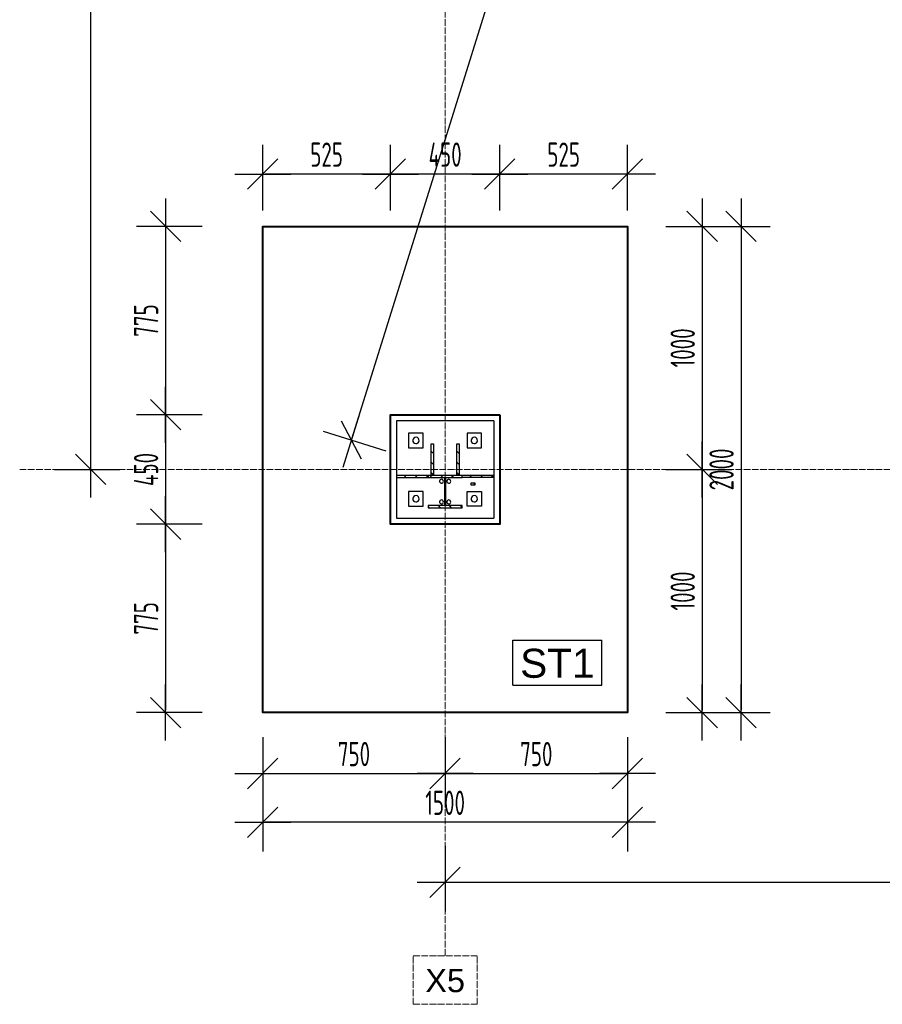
# Model space of a CAD drawing. Extents: x 68682 to 121374, y -47510 to -252.
# Tile 2 of 38: x 76502 to 80051, y -16920 to -12870. Entities that reach past the tile are written whole.
import ezdxf

# ---------------------------------------------------------------- set-up
doc = ezdxf.new("R2010")
doc.units = 0
doc.header["$LTSCALE"] = 1.125
doc.linetypes.add('GCAD_ISO04W100', pattern=[30, 24, -3, 0, -3])
doc.layers.add('--K_Fundamenty_lawy_przekroj', color=41, linetype='Continuous', lineweight=40)
doc.layers.add('M_Osie', color=1, linetype='GCAD_ISO04W100', lineweight=15)
for name, color, linetype in [('--TW_Wymiary', 1, 'Continuous'), ('TS_INNE_OBIEKTY', 7, 'Continuous'), ('TS_LINIE_WIDOCZNE', 7, 'Continuous'), ('TS_OPISY', 7, 'Continuous'), ('TS_OPISY_LINIE', 7, 'Continuous'), ('TS_OPISY_RAMKA', 7, 'Continuous'), ('TS_WYPELNIENIE', 7, 'Continuous')]:
    doc.layers.add(name, color=color, linetype=linetype)
doc.styles.add('ARIAL', font='arial.ttf')
doc.styles.add('MCAD_TWYM', font='GENISO.SHX', dxfattribs={"width": 0.7})
doc.dimstyles.new('MCAD_KR_50 [mm]', dxfattribs={"dimscale": 5, "dimtxt": 20, "dimasz": 2, "dimexe": 24, "dimexo": 0, "dimgap": 0, "dimtad": 0, "dimdec": 1, "dimrnd": 0.5, "dimzin": 9, "dimdsep": 46, "dimtxsty": 'MCAD_TWYM', "dimblk": 'MC_WYM_KR', "dimcen": 0, "dimdle": 20, "dimclrd": 256, "dimclre": 256, "dimclrt": 7, "dimazin": 0, "dimtfac": 0.033333, "dimtdec": 1, "dimtmove": 0, "dimatfit": 3, "dimldrblk": 'MC_WYM_ST', "dimfxl": 30, "dimfxlon": 1, "dimtvp": 0.8, "dimtolj": 1, "dimarcsym": 0})

# ---------------------------------------------------------------- blocks, each defined once
blk = doc.blocks.new('MC_WYM_KR')
at = {"color": 7, "linetype": 'ByBlock'}
blk.add_line((6.24, 6.24), (-6.24, -6.24), dxfattribs=at)
at = {"linetype": 'ByBlock'}
blk.add_line((11.52, 0), (-11.52, 0), dxfattribs=at)
blk = doc.blocks.new('*D4527')
at = {"layer": '--TW_Wymiary', "lineweight": -2}
for p, q in [((78477.2, -13655.5), (78477.2, -13385.5)), ((79002.2, -13655.5), (79002.2, -13385.5)), ((78992.2, -13505.5), (78487.2, -13505.5))]:
    blk.add_line(p, q, dxfattribs=at)
at = {"layer": 'Defpoints', "color": 0}
for p in [(78477.2, -13505.5), (78477.2, -13720.5), (79002.2, -13720.5)]:
    blk.add_point(p, dxfattribs=at)
at = {"layer": '--TW_Wymiary', "linetype": 'ByBlock', "lineweight": -2, "xscale": 10, "yscale": 10, "zscale": 10, "rotation": 180}
blk.add_blockref('MC_WYM_KR', (78477.2, -13505.5), dxfattribs=at)
at = {"layer": '--TW_Wymiary', "linetype": 'ByBlock', "lineweight": -2, "xscale": 10, "yscale": 10, "zscale": 10}
blk.add_blockref('MC_WYM_KR', (79002.2, -13505.5), dxfattribs=at)
at = {"layer": '--TW_Wymiary', "color": 7, "insert": (78739.7, -13425.5), "char_height": 100, "attachment_point": 5, "style": 'MCAD_TWYM'}
blk.add_mtext('\\A1;525', dxfattribs=at)
blk = doc.blocks.new('MC_WYM_ST')
blk.add_solid([(0, 0), (-14.68, 3), (-14.68, -3), (0, 0)])
blk = doc.blocks.new('*D4528')
at = {"layer": '--TW_Wymiary', "lineweight": -2}
for p, q in [((78027.2, -13655.5), (78027.2, -13385.5)), ((78477.2, -13655.5), (78477.2, -13385.5)), ((78467.2, -13505.5), (78037.2, -13505.5))]:
    blk.add_line(p, q, dxfattribs=at)
at = {"layer": 'Defpoints', "color": 0}
for p in [(78027.2, -13505.5), (78027.2, -13720.5), (78477.2, -13720.5)]:
    blk.add_point(p, dxfattribs=at)
at = {"layer": '--TW_Wymiary', "linetype": 'ByBlock', "lineweight": -2, "xscale": 10, "yscale": 10, "zscale": 10, "rotation": 180}
blk.add_blockref('MC_WYM_KR', (78027.2, -13505.5), dxfattribs=at)
at = {"layer": '--TW_Wymiary', "linetype": 'ByBlock', "lineweight": -2, "xscale": 10, "yscale": 10, "zscale": 10}
blk.add_blockref('MC_WYM_KR', (78477.2, -13505.5), dxfattribs=at)
at = {"layer": '--TW_Wymiary', "color": 7, "insert": (78252.2, -13425.5), "char_height": 100, "attachment_point": 5, "style": 'MCAD_TWYM'}
blk.add_mtext('\\A1;450', dxfattribs=at)
blk = doc.blocks.new('*D4529')
at = {"layer": '--TW_Wymiary', "lineweight": -2}
for p, q in [((77502.2, -13655.5), (77502.2, -13385.5)), ((78027.2, -13655.5), (78027.2, -13385.5)), ((78017.2, -13505.5), (77512.2, -13505.5))]:
    blk.add_line(p, q, dxfattribs=at)
at = {"layer": 'Defpoints', "color": 0}
for p in [(77502.2, -13505.5), (77502.2, -13720.5), (78027.2, -13720.5)]:
    blk.add_point(p, dxfattribs=at)
at = {"layer": '--TW_Wymiary', "linetype": 'ByBlock', "lineweight": -2, "xscale": 10, "yscale": 10, "zscale": 10, "rotation": 180}
blk.add_blockref('MC_WYM_KR', (77502.2, -13505.5), dxfattribs=at)
at = {"layer": '--TW_Wymiary', "linetype": 'ByBlock', "lineweight": -2, "xscale": 10, "yscale": 10, "zscale": 10}
blk.add_blockref('MC_WYM_KR', (78027.2, -13505.5), dxfattribs=at)
at = {"layer": '--TW_Wymiary', "color": 7, "insert": (77764.7, -13425.5), "char_height": 100, "attachment_point": 5, "style": 'MCAD_TWYM'}
blk.add_mtext('\\A1;525', dxfattribs=at)
blk = doc.blocks.new('*D4530')
at = {"layer": '--TW_Wymiary', "lineweight": -2}
for p, q in [((77252.2, -13720.5), (76982.2, -13720.5)), ((77102.2, -13730.5), (77102.2, -14485.5)), ((77252.2, -14495.5), (76982.2, -14495.5))]:
    blk.add_line(p, q, dxfattribs=at)
at = {"layer": 'Defpoints', "color": 0}
for p in [(77502.2, -13720.5), (77102.2, -14495.5), (77499.7, -14495.5)]:
    blk.add_point(p, dxfattribs=at)
at = {"layer": '--TW_Wymiary', "linetype": 'ByBlock', "lineweight": -2, "xscale": 10, "yscale": 10, "zscale": 10}
for p, rotation in [((77102.2, -13720.5), 90), ((77102.2, -14495.5), 270)]:
    blk.add_blockref('MC_WYM_KR', p, dxfattribs=dict(at, rotation=rotation))
at = {"layer": '--TW_Wymiary', "color": 7, "insert": (77022.2, -14108), "char_height": 100, "attachment_point": 5, "rotation": 90, "style": 'MCAD_TWYM'}
blk.add_mtext('\\A1;775', dxfattribs=at)
blk = doc.blocks.new('*D4531')
at = {"layer": '--TW_Wymiary', "lineweight": -2}
for p, q in [((77252.2, -14495.5), (76982.2, -14495.5)), ((77102.2, -14505.5), (77102.2, -14935.5)), ((77252.2, -14945.5), (76982.2, -14945.5))]:
    blk.add_line(p, q, dxfattribs=at)
at = {"layer": 'Defpoints', "color": 0}
for p in [(77499.7, -14495.5), (77102.2, -14945.5), (77502.2, -14945.5)]:
    blk.add_point(p, dxfattribs=at)
at = {"layer": '--TW_Wymiary', "linetype": 'ByBlock', "lineweight": -2, "xscale": 10, "yscale": 10, "zscale": 10}
for p, rotation in [((77102.2, -14495.5), 90), ((77102.2, -14945.5), 270)]:
    blk.add_blockref('MC_WYM_KR', p, dxfattribs=dict(at, rotation=rotation))
at = {"layer": '--TW_Wymiary', "color": 7, "insert": (77022.2, -14720.5), "char_height": 100, "attachment_point": 5, "rotation": 90, "style": 'MCAD_TWYM'}
blk.add_mtext('\\A1;450', dxfattribs=at)
blk = doc.blocks.new('*D4532')
at = {"layer": '--TW_Wymiary', "lineweight": -2}
for p, q in [((77252.2, -14945.5), (76982.2, -14945.5)), ((77102.2, -14955.5), (77102.2, -15710.5)), ((77252.2, -15720.5), (76982.2, -15720.5))]:
    blk.add_line(p, q, dxfattribs=at)
at = {"layer": 'Defpoints', "color": 0}
for p in [(77502.2, -14945.5), (77102.2, -15720.5), (77502.2, -15720.5)]:
    blk.add_point(p, dxfattribs=at)
at = {"layer": '--TW_Wymiary', "linetype": 'ByBlock', "lineweight": -2, "xscale": 10, "yscale": 10, "zscale": 10}
for p, rotation in [((77102.2, -14945.5), 90), ((77102.2, -15720.5), 270)]:
    blk.add_blockref('MC_WYM_KR', p, dxfattribs=dict(at, rotation=rotation))
at = {"layer": '--TW_Wymiary', "color": 7, "insert": (77022.2, -15333), "char_height": 100, "attachment_point": 5, "rotation": 90, "style": 'MCAD_TWYM'}
blk.add_mtext('\\A1;775', dxfattribs=at)
blk = doc.blocks.new('*D4533')
at = {"layer": '--TW_Wymiary', "lineweight": -2}
for p, q in [((77502.2, -15821.1), (77502.2, -16091.1)), ((78252.2, -15821.1), (78252.2, -16091.1)), ((77512.2, -15971.1), (78242.2, -15971.1))]:
    blk.add_line(p, q, dxfattribs=at)
at = {"layer": 'Defpoints', "color": 0}
for p in [(77502.2, -15720.5), (78252.2, -15720.5), (78252.2, -15971.1)]:
    blk.add_point(p, dxfattribs=at)
at = {"layer": '--TW_Wymiary', "linetype": 'ByBlock', "lineweight": -2, "xscale": 10, "yscale": 10, "zscale": 10, "rotation": 180}
blk.add_blockref('MC_WYM_KR', (77502.2, -15971.1), dxfattribs=at)
at = {"layer": '--TW_Wymiary', "linetype": 'ByBlock', "lineweight": -2, "xscale": 10, "yscale": 10, "zscale": 10}
blk.add_blockref('MC_WYM_KR', (78252.2, -15971.1), dxfattribs=at)
at = {"layer": '--TW_Wymiary', "color": 7, "insert": (77877.2, -15891.1), "char_height": 100, "attachment_point": 5, "style": 'MCAD_TWYM'}
blk.add_mtext('\\A1;750', dxfattribs=at)
blk = doc.blocks.new('*D4534')
at = {"layer": '--TW_Wymiary', "lineweight": -2}
for p, q in [((78252.2, -15821.1), (78252.2, -16091.1)), ((79002.2, -15821.1), (79002.2, -16091.1)), ((78262.2, -15971.1), (78992.2, -15971.1))]:
    blk.add_line(p, q, dxfattribs=at)
at = {"layer": 'Defpoints', "color": 0}
for p in [(78252.2, -15720.5), (79002.2, -15720.5), (79002.2, -15971.1)]:
    blk.add_point(p, dxfattribs=at)
at = {"layer": '--TW_Wymiary', "linetype": 'ByBlock', "lineweight": -2, "xscale": 10, "yscale": 10, "zscale": 10, "rotation": 180}
blk.add_blockref('MC_WYM_KR', (78252.2, -15971.1), dxfattribs=at)
at = {"layer": '--TW_Wymiary', "linetype": 'ByBlock', "lineweight": -2, "xscale": 10, "yscale": 10, "zscale": 10}
blk.add_blockref('MC_WYM_KR', (79002.2, -15971.1), dxfattribs=at)
at = {"layer": '--TW_Wymiary', "color": 7, "insert": (78627.2, -15891.1), "char_height": 100, "attachment_point": 5, "style": 'MCAD_TWYM'}
blk.add_mtext('\\A1;750', dxfattribs=at)
blk = doc.blocks.new('*D4535')
at = {"layer": '--TW_Wymiary', "lineweight": -2}
for p, q in [((77502.2, -16021.6), (77502.2, -16291.6)), ((79002.2, -16021.6), (79002.2, -16291.6)), ((78992.2, -16171.6), (77512.2, -16171.6))]:
    blk.add_line(p, q, dxfattribs=at)
at = {"layer": 'Defpoints', "color": 0}
for p in [(77502.2, -15720.5), (79002.2, -15720.5), (77502.2, -16171.6)]:
    blk.add_point(p, dxfattribs=at)
at = {"layer": '--TW_Wymiary', "linetype": 'ByBlock', "lineweight": -2, "xscale": 10, "yscale": 10, "zscale": 10, "rotation": 180}
blk.add_blockref('MC_WYM_KR', (77502.2, -16171.6), dxfattribs=at)
at = {"layer": '--TW_Wymiary', "linetype": 'ByBlock', "lineweight": -2, "xscale": 10, "yscale": 10, "zscale": 10}
blk.add_blockref('MC_WYM_KR', (79002.2, -16171.6), dxfattribs=at)
at = {"layer": '--TW_Wymiary', "color": 7, "insert": (78252.2, -16091.6), "char_height": 100, "attachment_point": 5, "style": 'MCAD_TWYM'}
blk.add_mtext('\\A1;1500', dxfattribs=at)
blk = doc.blocks.new('*D4536')
at = {"layer": '--TW_Wymiary', "lineweight": -2}
for p, q in [((79159.6, -13720.5), (79429.6, -13720.5)), ((79309.6, -13730.5), (79309.6, -14710.5)), ((79159.6, -14720.5), (79429.6, -14720.5))]:
    blk.add_line(p, q, dxfattribs=at)
at = {"layer": 'Defpoints', "color": 0}
for p in [(79002.2, -13720.5), (79002.2, -14720.5), (79309.6, -14720.5)]:
    blk.add_point(p, dxfattribs=at)
at = {"layer": '--TW_Wymiary', "linetype": 'ByBlock', "lineweight": -2, "xscale": 10, "yscale": 10, "zscale": 10}
for p, rotation in [((79309.6, -13720.5), 90), ((79309.6, -14720.5), 270)]:
    blk.add_blockref('MC_WYM_KR', p, dxfattribs=dict(at, rotation=rotation))
at = {"layer": '--TW_Wymiary', "color": 7, "insert": (79229.6, -14220.5), "char_height": 100, "attachment_point": 5, "rotation": 90, "style": 'MCAD_TWYM'}
blk.add_mtext('\\A1;1000', dxfattribs=at)
blk = doc.blocks.new('*D4537')
at = {"layer": '--TW_Wymiary', "lineweight": -2}
for p, q in [((79159.6, -14720.5), (79429.6, -14720.5)), ((79309.6, -14730.5), (79309.6, -15710.5)), ((79159.6, -15720.5), (79429.6, -15720.5))]:
    blk.add_line(p, q, dxfattribs=at)
at = {"layer": 'Defpoints', "color": 0}
for p in [(79002.2, -14720.5), (79002.2, -15720.5), (79309.6, -15720.5)]:
    blk.add_point(p, dxfattribs=at)
at = {"layer": '--TW_Wymiary', "linetype": 'ByBlock', "lineweight": -2, "xscale": 10, "yscale": 10, "zscale": 10}
for p, rotation in [((79309.6, -14720.5), 90), ((79309.6, -15720.5), 270)]:
    blk.add_blockref('MC_WYM_KR', p, dxfattribs=dict(at, rotation=rotation))
at = {"layer": '--TW_Wymiary', "color": 7, "insert": (79229.6, -15220.5), "char_height": 100, "attachment_point": 5, "rotation": 90, "style": 'MCAD_TWYM'}
blk.add_mtext('\\A1;1000', dxfattribs=at)
blk = doc.blocks.new('*D4538')
at = {"layer": '--TW_Wymiary', "lineweight": -2}
for p, q in [((79319.4, -13720.5), (79589.4, -13720.5)), ((79469.4, -13730.5), (79469.4, -15710.5)), ((79319.4, -15720.5), (79589.4, -15720.5))]:
    blk.add_line(p, q, dxfattribs=at)
at = {"layer": 'Defpoints', "color": 0}
for p in [(79052.2, -13720.5), (79052.2, -15720.5), (79469.4, -15720.5)]:
    blk.add_point(p, dxfattribs=at)
at = {"layer": '--TW_Wymiary', "linetype": 'ByBlock', "lineweight": -2, "xscale": 10, "yscale": 10, "zscale": 10}
for p, rotation in [((79469.4, -13720.5), 90), ((79469.4, -15720.5), 270)]:
    blk.add_blockref('MC_WYM_KR', p, dxfattribs=dict(at, rotation=rotation))
at = {"layer": '--TW_Wymiary', "color": 7, "insert": (79389.4, -14720.5), "char_height": 100, "attachment_point": 5, "rotation": 90, "style": 'MCAD_TWYM'}
blk.add_mtext('\\A1;2000', dxfattribs=at)
blk = doc.blocks.new('*D4647')
at = {"layer": '--TW_Wymiary', "lineweight": -2}
for p, q in [((76644.8, -2720.5), (76914.8, -2720.5)), ((76794.8, -14710.5), (76794.8, -2730.5)), ((76644.8, -14720.5), (76914.8, -14720.5))]:
    blk.add_line(p, q, dxfattribs=at)
at = {"layer": 'Defpoints', "color": 0}
for p in [(76502.2, -2720.5), (76794.8, -2720.5), (76502.2, -14720.5)]:
    blk.add_point(p, dxfattribs=at)
at = {"layer": '--TW_Wymiary', "linetype": 'ByBlock', "lineweight": -2, "xscale": 10, "yscale": 10, "zscale": 10}
for p, rotation in [((76794.8, -2720.5), 90), ((76794.8, -14720.5), 270)]:
    blk.add_blockref('MC_WYM_KR', p, dxfattribs=dict(at, rotation=rotation))
at = {"layer": '--TW_Wymiary', "color": 7, "insert": (76714.8, -8720.5), "char_height": 100, "attachment_point": 5, "rotation": 90, "style": 'MCAD_TWYM'}
blk.add_mtext('\\A1;12000', dxfattribs=at)
blk = doc.blocks.new('*D4648')
at = {"layer": '--TW_Wymiary', "lineweight": -2}
for p, q in [((81750.1, -2645), (81492.3, -2564.7)), ((77869.8, -14590.8), (81603.9, -2609.9)), ((78010.1, -14645), (77752.3, -14564.7))]:
    blk.add_line(p, q, dxfattribs=at)
at = {"layer": 'Defpoints', "color": 0}
for p in [(81606.9, -2600.4), (81992.2, -2720.5), (78252.2, -14720.5)]:
    blk.add_point(p, dxfattribs=at)
at = {"layer": '--TW_Wymiary', "linetype": 'ByBlock', "lineweight": -2, "xscale": 10, "yscale": 10, "zscale": 10}
for p, rotation in [((81606.9, -2600.4), 72.68948425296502), ((77866.9, -14600.4), 252.689484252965)]:
    blk.add_blockref('MC_WYM_KR', p, dxfattribs=dict(at, rotation=rotation))
at = {"layer": '--TW_Wymiary', "color": 7, "insert": (79660.5, -8576.6), "char_height": 100, "attachment_point": 5, "rotation": 72.6895, "style": 'MCAD_TWYM'}
blk.add_mtext('\\A1;12569', dxfattribs=at)
blk = doc.blocks.new('*D4652')
at = {"layer": '--TW_Wymiary', "lineweight": -2}
for p, q in [((78252.2, -16268.2), (78252.2, -16538.2)), ((93622.2, -16268.2), (93622.2, -16538.2)), ((78262.2, -16418.2), (93612.2, -16418.2))]:
    blk.add_line(p, q, dxfattribs=at)
at = {"layer": 'Defpoints', "color": 0}
for p in [(78252.2, -16171.6), (93622.2, -16171.6), (93622.2, -16418.2)]:
    blk.add_point(p, dxfattribs=at)
at = {"layer": '--TW_Wymiary', "linetype": 'ByBlock', "lineweight": -2, "xscale": 10, "yscale": 10, "zscale": 10, "rotation": 180}
blk.add_blockref('MC_WYM_KR', (78252.2, -16418.2), dxfattribs=at)
at = {"layer": '--TW_Wymiary', "linetype": 'ByBlock', "lineweight": -2, "xscale": 10, "yscale": 10, "zscale": 10}
blk.add_blockref('MC_WYM_KR', (93622.2, -16418.2), dxfattribs=at)
at = {"layer": '--TW_Wymiary', "color": 7, "insert": (85937.2, -16338.2), "char_height": 100, "attachment_point": 5, "style": 'MCAD_TWYM'}
blk.add_mtext('\\A1;15370', dxfattribs=at)

msp = doc.modelspace()

# ---------------------------------------------------------------- hatches: boundary and pattern name
at = {"layer": 'TS_WYPELNIENIE', "linetype": 'Continuous'}
h = msp.add_hatch(dxfattribs=at)
h.set_pattern_fill('', color=256, scale=10, angle=270, style=0, pattern_type=0)
h.set_pattern_definition([(315, (78204.74, -14744.804), (22.451, 22.451), [])])
h.paths.add_polyline_path([(78194.74, -14744.8), (78204.74, -14744.8), (78204.74, -14614.81), (78194.74, -14614.81)])
h = msp.add_hatch(dxfattribs=at)
h.set_pattern_fill('', color=256, scale=10, angle=270, style=0, pattern_type=0)
h.set_pattern_definition([(315, (78309.74, -14744.804), (22.451, 22.451), [])])
h.paths.add_polyline_path([(78299.74, -14744.8), (78309.74, -14744.8), (78309.74, -14614.81), (78299.74, -14614.81)])
h = msp.add_hatch(dxfattribs=at)
h.set_pattern_fill('', color=256, scale=10, angle=270, style=0, pattern_type=0)
h.set_pattern_definition([(315, (78182.24, -14753.294), (22.451, 22.451), [])])
h.paths.add_polyline_path([(78052.24, -14753.29), (78182.24, -14753.29), (78182.24, -14743.29), (78052.24, -14743.29)])
h = msp.add_hatch(dxfattribs=at)
h.set_pattern_fill('', color=256, scale=10, angle=270, style=0, pattern_type=0)
h.set_pattern_definition([(315, (78322.24, -14877.804), (22.4506, 22.4506), [])])
h.paths.add_polyline_path([(78182.24, -14877.8), (78322.24, -14877.8), (78322.24, -14869.3), (78254.99, -14869.3), (78254.99, -14753.3), (78322.24, -14753.3), (78322.24, -14744.8), (78182.24, -14744.8), (78182.24, -14753.3), (78249.49, -14753.3), (78249.49, -14869.3), (78182.24, -14869.3)])
h = msp.add_hatch(dxfattribs=at)
h.set_pattern_fill('', color=256, scale=10, angle=270, style=0, pattern_type=0)
h.set_pattern_definition([(315, (78452.235, -14753.294), (22.451, 22.451), [])])
h.paths.add_polyline_path([(78322.24, -14753.29), (78452.23, -14753.29), (78452.23, -14743.29), (78322.24, -14743.29)])
h = msp.add_hatch(dxfattribs=at)
h.set_pattern_fill('', color=256, scale=10, angle=270, style=0, pattern_type=0)
h.set_pattern_definition([(315, (78375.42, -14783.344), (22.45, 22.45), [])])
h.paths.add_polyline_path([(78358.26, -14783.3), (78375.42, -14783.34), (78375.62, -14777.34), (78358.26, -14777.3)])

# ---------------------------------------------------------------- linework, layer by layer
at = {"layer": '--K_Fundamenty_lawy_przekroj'}
for points in [[(77502.24, -13720.47), (79002.24, -13720.47), (79002.24, -15720.47), (77502.24, -15720.47)], [(78477.24, -14495.47), (78477.24, -14945.47), (78027.24, -14945.47), (78027.24, -14495.47)]]:
    msp.add_lwpolyline(points, close=True, dxfattribs=at)
at = {"layer": 'M_Osie'}
for p, q in [((78252.24, -16720.47), (78252.24, -720.47)), ((76502.24, -14720.47), (95372.24, -14720.47)), ((78120.75, -16720.47), (78383.73, -16720.47)), ((78120.75, -16920.47), (78120.75, -16720.47)), ((78383.73, -16920.47), (78383.73, -16720.47)), ((78120.75, -16920.47), (78383.73, -16920.47))]:
    msp.add_line(p, q, dxfattribs=at)
at = {"layer": 'TS_INNE_OBIEKTY', "color": 253, "linetype": 'Continuous'}
for p, q in [((78194.74, -14744.8), (78194.74, -14614.81)), ((78194.74, -14614.81), (78204.74, -14614.81)), ((78204.74, -14614.81), (78204.74, -14744.8)), ((78299.74, -14744.8), (78299.74, -14614.81)), ((78299.74, -14614.81), (78309.74, -14614.81)), ((78309.74, -14614.81), (78309.74, -14744.8)), ((78052.24, -14743.29), (78182.24, -14743.29)), ((78052.24, -14743.29), (78052.24, -14753.29)), ((78052.24, -14753.29), (78182.24, -14753.29)), ((78182.24, -14753.29), (78182.24, -14743.29)), ((78322.24, -14744.8), (78182.24, -14744.8)), ((78182.24, -14744.8), (78182.24, -14753.3)), ((78182.24, -14753.3), (78249.49, -14753.3)), ((78204.74, -14744.8), (78194.74, -14744.8)), ((78249.49, -14753.3), (78249.49, -14869.3)), ((78254.99, -14869.3), (78254.99, -14753.3)), ((78254.99, -14753.3), (78322.24, -14753.3)), ((78309.74, -14744.8), (78299.74, -14744.8)), ((78322.24, -14753.29), (78322.24, -14743.29)), ((78322.24, -14743.29), (78452.23, -14743.29)), ((78322.24, -14753.3), (78322.24, -14744.8)), ((78452.23, -14753.29), (78322.24, -14753.29)), ((78358.26, -14777.3), (78358.26, -14783.3)), ((78375.62, -14777.34), (78358.26, -14777.3)), ((78375.42, -14783.34), (78375.62, -14777.34)), ((78452.23, -14743.29), (78452.23, -14753.29)), ((78358.26, -14783.3), (78375.42, -14783.34)), ((78249.49, -14869.3), (78182.24, -14869.3)), ((78182.24, -14869.3), (78182.24, -14877.8)), ((78182.24, -14877.8), (78322.24, -14877.8)), ((78322.24, -14869.3), (78254.99, -14869.3)), ((78322.24, -14877.8), (78322.24, -14869.3))]:
    msp.add_line(p, q, dxfattribs=at)
for centre, radius, start, end in [((78132.24, -14601.14), 13, 18, 198), ((78132.24, -14601.14), 13, 18, 198), ((78132.24, -14601.14), 13, 198, 18), ((78132.24, -14601.14), 13, 198, 18), ((78372.24, -14601.14), 13, 18, 198), ((78372.24, -14601.14), 13, 18, 198), ((78372.24, -14601.14), 13, 198, 18), ((78372.24, -14601.14), 13, 198, 18), ((78237.24, -14768.8), 8, 108, 288), ((78237.24, -14768.8), 8, 108, 288), ((78237.24, -14768.8), 8, 288, 108), ((78237.24, -14768.8), 8, 288, 108), ((78267.24, -14768.8), 8, 108, 288), ((78267.24, -14768.8), 8, 108, 288), ((78267.24, -14768.8), 8, 288, 108), ((78267.24, -14768.8), 8, 288, 108), ((78132.24, -14841.14), 13, 18, 198), ((78132.24, -14841.14), 13, 18, 198), ((78132.24, -14841.14), 13, 198, 18), ((78132.24, -14841.14), 13, 198, 18), ((78237.24, -14853.8), 8, 108, 288), ((78237.24, -14853.8), 8, 108, 288), ((78237.24, -14853.8), 8, 288, 108), ((78237.24, -14853.8), 8, 288, 108), ((78267.24, -14853.8), 8, 108, 288), ((78267.24, -14853.8), 8, 108, 288), ((78267.24, -14853.8), 8, 288, 108), ((78267.24, -14853.8), 8, 288, 108), ((78372.24, -14841.14), 13, 18, 198), ((78372.24, -14841.14), 13, 18, 198), ((78372.24, -14841.14), 13, 198, 18), ((78372.24, -14841.14), 13, 198, 18)]:
    msp.add_arc(centre, radius, start, end, dxfattribs=at)
at = {"layer": 'TS_LINIE_WIDOCZNE', "color": 253, "linetype": 'Continuous'}
for p, q in [((78452.24, -14521.14), (78052.24, -14521.14)), ((78052.24, -14521.14), (78052.24, -14743.29)), ((78452.24, -14521.14), (78452.24, -14743.29)), ((78162.24, -14571.14), (78102.24, -14571.14)), ((78102.24, -14571.14), (78102.24, -14631.14)), ((78162.24, -14631.14), (78162.24, -14571.14)), ((78342.24, -14571.14), (78342.24, -14631.14)), ((78402.24, -14571.14), (78342.24, -14571.14)), ((78402.24, -14631.14), (78402.24, -14571.14)), ((78102.24, -14631.14), (78162.24, -14631.14)), ((78342.24, -14631.14), (78402.24, -14631.14)), ((78052.24, -14753.29), (78052.24, -14921.14)), ((78452.24, -14753.29), (78452.24, -14921.14)), ((78162.24, -14811.14), (78102.24, -14811.14)), ((78102.24, -14811.14), (78102.24, -14871.14)), ((78162.24, -14871.14), (78162.24, -14811.14)), ((78342.24, -14871.14), (78342.24, -14811.14)), ((78342.24, -14811.14), (78402.24, -14811.14)), ((78402.24, -14811.14), (78402.24, -14871.14)), ((78102.24, -14871.14), (78162.24, -14871.14)), ((78402.24, -14871.14), (78342.24, -14871.14)), ((78052.24, -14921.14), (78452.24, -14921.14))]:
    msp.add_line(p, q, dxfattribs=at)
at = {"layer": 'TS_OPISY_RAMKA', "linetype": 'Continuous'}
for p, q in [((78531.01, -15422.4), (78896.56, -15422.4)), ((78531.01, -15607.4), (78531.01, -15422.4)), ((78896.56, -15607.4), (78896.56, -15422.4)), ((78531.01, -15607.4), (78896.56, -15607.4))]:
    msp.add_line(p, q, dxfattribs=at)

# ---------------------------------------------------------------- texts
at = {"layer": 'M_Osie', "style": 'ARIAL'}
msp.add_text('X5', height=95.508, dxfattribs=at).set_placement((78170.75, -16870.47))

# ---------------------------------------------------------------- dimensions: what is measured, and where the dimension line sits
at = {"layer": '--TW_Wymiary'}
dim = msp.add_aligned_dim(p1=(78252.24, -14720.47), p2=(81992.24, -2720.47), distance=403.66, dimstyle='MCAD_KR_50 [mm]', override={"dimrnd": 1, "dimtxsty": 'MCAD_TWYM', "dimldrblk": 'MC_WYM_ST'}, dxfattribs=at)
dim.commit()
dim.dimension.update_dxf_attribs({"geometry": '*D4648', "text_midpoint": (79660.49, -8576.56)})
for base, p1, p2, angle, picture, middle in [((76794.78, -2720.47), (76502.24, -14720.47), (76502.24, -2720.47), 90, '*D4647', (76714.78, -8720.47)), ((77102.24, -14495.47), (77502.24, -13720.47), (77499.74, -14495.47), 270, '*D4530', (77022.24, -14107.97)), ((79309.58, -14720.47), (79002.24, -13720.47), (79002.24, -14720.47), 270, '*D4536', (79229.58, -14220.47)), ((79469.43, -15720.47), (79052.24, -13720.47), (79052.24, -15720.47), 270, '*D4538', (79389.43, -14720.47)), ((79309.58, -15720.47), (79002.24, -14720.47), (79002.24, -15720.47), 270, '*D4537', (79229.58, -15220.47))]:
    dim = msp.add_linear_dim(base=base, p1=p1, p2=p2, angle=angle, dimstyle='MCAD_KR_50 [mm]', dxfattribs=at)
    dim.commit()
    dim.dimension.update_dxf_attribs({"geometry": picture, "text_midpoint": middle})
for base, p1, p2, picture, middle in [((77502.24, -13505.47), (78027.24, -13720.47), (77502.24, -13720.47), '*D4529', (77764.74, -13425.47)), ((78027.24, -13505.47), (78477.24, -13720.47), (78027.24, -13720.47), '*D4528', (78252.24, -13425.47)), ((77502.24, -16171.6), (79002.24, -15720.47), (77502.24, -15720.47), '*D4535', (78252.24, -16091.6)), ((79002.24, -15971.14), (78252.24, -15720.47), (79002.24, -15720.47), '*D4534', (78627.24, -15891.14))]:
    dim = msp.add_linear_dim(base=base, p1=p1, p2=p2, dimstyle='MCAD_KR_50 [mm]', override={"dimtmove": 1}, dxfattribs=at)
    dim.commit()
    dim.dimension.update_dxf_attribs({"geometry": picture, "text_midpoint": middle})
for base, p1, p2, picture, middle in [((78477.24, -13505.47), (79002.24, -13720.47), (78477.24, -13720.47), '*D4527', (78739.74, -13425.47)), ((78252.24, -15971.14), (77502.24, -15720.47), (78252.24, -15720.47), '*D4533', (77877.24, -15891.14)), ((93622.24, -16418.16), (78252.24, -16171.6), (93622.24, -16171.6), '*D4652', (85937.24, -16338.16))]:
    dim = msp.add_linear_dim(base=base, p1=p1, p2=p2, dimstyle='MCAD_KR_50 [mm]', dxfattribs=at)
    dim.commit()
    dim.dimension.update_dxf_attribs({"geometry": picture, "text_midpoint": middle})
for base, p1, p2, picture, middle in [((77102.24, -14945.47), (77499.74, -14495.47), (77502.24, -14945.47), '*D4531', (77022.24, -14720.47)), ((77102.24, -15720.47), (77502.24, -14945.47), (77502.24, -15720.47), '*D4532', (77022.24, -15332.97))]:
    dim = msp.add_linear_dim(base=base, p1=p1, p2=p2, angle=270, dimstyle='MCAD_KR_50 [mm]', override={"dimtmove": 1}, dxfattribs=at)
    dim.commit()
    dim.dimension.update_dxf_attribs({"geometry": picture, "text_midpoint": middle})

# ---------------------------------------------------------------- next in the draw order: wipeouts: each hides what was drawn before it
msp.add_wipeout([(78866.56, -15577.4), (78866.56, -15452.4), (78561.01, -15452.4), (78561.01, -15577.4)]).dxf.layer = 'TS_OPISY_LINIE'

# ---------------------------------------------------------------- next in the draw order: wipeouts: each hides what was drawn before it
msp.add_wipeout([(78866.56, -15577.4), (78866.56, -15452.4), (78561.01, -15452.4), (78561.01, -15577.4)]).dxf.layer = 'TS_OPISY_LINIE'

# ---------------------------------------------------------------- next in the draw order: linework, layer by layer
at = {"layer": '--K_Fundamenty_lawy_przekroj'}
msp.add_lwpolyline([(79002.24, -13720.47), (79002.24, -15720.47), (77502.24, -15720.47), (77502.24, -13720.47)], close=True, dxfattribs=at)

# ---------------------------------------------------------------- next in the draw order: texts
at = {"layer": 'TS_OPISY', "style": 'ARIAL'}
msp.add_text('ST1', height=119.385, dxfattribs=at).set_placement((78561.01, -15577.4))

doc.saveas('drawing.dxf')
